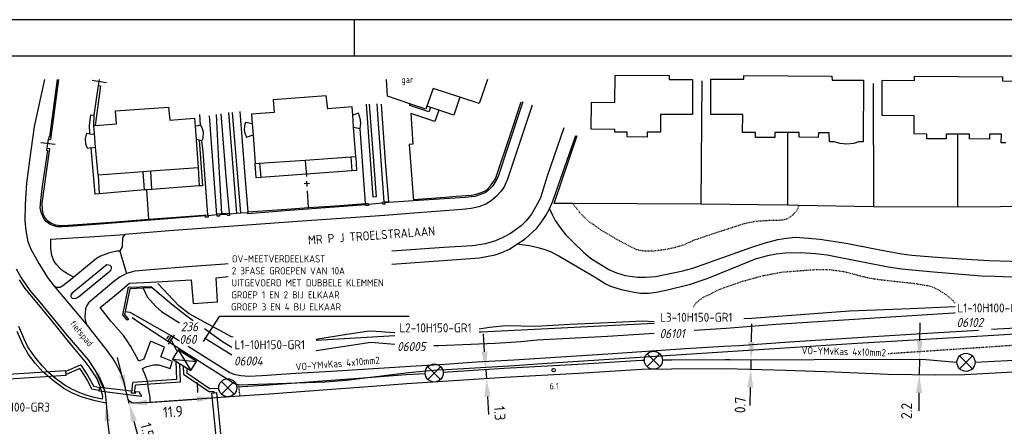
# Model space of a CAD drawing. Extents: x 130725 to 131355, y 479354 to 479502.
# Tile 8 of 19: x 131098 to 131235, y 479446 to 479502. Entities that reach past the tile are written whole.
import ezdxf
from ezdxf.enums import TextEntityAlignment as Align

# ---------------------------------------------------------------- set-up
doc = ezdxf.new("R2010")
doc.units = 0
doc.header["$LTSCALE"] = 5
doc.header["$MEASUREMENT"] = 0
doc.header["$PDMODE"] = 3
doc.linetypes.add('STIPPELFIJN', pattern=[0.003, 0.002, -0.001])
doc.layers.get('0').update_dxf_attribs({"linetype": 'CONTINUOUS'})
doc.layers.get('DEFPOINTS').update_dxf_attribs({"linetype": 'CONTINUOUS'})
for name, color, linetype in [('A00-F', 1, 'CONTINUOUS'), ('A01-F', 1, 'CONTINUOUS'), ('A03-F', 1, 'CONTINUOUS'), ('B04-D', 1, 'CONTINUOUS'), ('C00-F', 3, 'STIPPELFIJN'), ('C000G5-VERH-050', 11, 'CONTINUOUS'), ('C02-T', 3, 'HAAG'), ('C04-T', 3, 'RAHA'), ('C06-F', 3, 'CONTINUOUS'), ('E00-F', 7, 'CONTINUOUS'), ('E01-F', 7, 'CONTINUOUS'), ('E01-T', 7, 'CONTINUOUS'), ('K03-F', 4, 'CONTINUOUS'), ('KADER1', 3, 'CONTINUOUS'), ('L00-F', 4, 'CONTINUOUS'), ('M03-T', 7, 'RASTER'), ('M49-F', 7, 'CONTINUOUS'), ('P02-F', 7, 'CONTINUOUS'), ('P03-D', 7, 'CONTINUOUS'), ('Q00-T', 7, 'CONTINUOUS'), ('Q83-T', 7, 'CONTINUOUS'), ('SIV-OV-KAST', 2, 'CONTINUOUS'), ('SIV-OV-MAATVOERING', 6, 'CONTINUOUS'), ('SIV-OV-MANTELBUIS', 7, 'CONTINUOUS'), ('SIV-OV-NIEUW-ARM', 2, 'CONTINUOUS'), ('SIV-OV-NIEUW-KABEL', 3, 'CONTINUOUS'), ('SIV-OV-TEKST', 1, 'CONTINUOUS'), ('SIV-TEKST-025', 7, 'CONTINUOUS')]:
    doc.layers.add(name, color=color, linetype=linetype)
doc.styles.add('I020-0', font='ISO.shx', dxfattribs={"height": 1})
doc.styles.add('ISO', font='ISO.shx')
doc.styles.get("Standard").update_dxf_attribs({"font": 'txt.shx'})
doc.linetypes.add('HAAG', pattern='A,0.005,-0.002,[135,giskit.shx,S=0.0008,R=45,X=0,Y=0],-0.002,0.005', length=0.014)
doc.linetypes.add('RAHA', pattern='A,0.005,-0.00225,[135,giskit.shx,S=0.0008,R=0,X=0,Y=0],-0.00225,0.01,-0.002,[135,giskit.shx,S=0.0008,R=45,X=0,Y=0],-0.002,0.005', length=0.0285)
doc.linetypes.add('RASTER', pattern='A,0.005,-0.002,[135,giskit.shx,S=0.0008,R=0,X=0,Y=0],-0.002,0.005', length=0.014)
doc.dimstyles.get("Standard").update_dxf_attribs({"dimtxt": 0.18, "dimasz": 0.18, "dimexe": 0.18, "dimexo": 0.0625, "dimgap": 0.09, "dimtad": 0, "dimtih": 1, "dimtoh": 1, "dimdec": 4, "dimzin": 0, "dimtxsty": 'STANDARD', "dimcen": 0.09, "dimazin": 3, "dimtfac": 1, "dimtdec": 4, "dimtofl": 0, "dimtmove": 0, "dimatfit": 3, "dimtolj": 1, "dimtzin": 0})

# ---------------------------------------------------------------- blocks, each defined once
blk = doc.blocks.new('OV')
for p, q in [((-0.88, 0.88), (0.88, -0.88)), ((-0.88, -0.88), (0.88, 0.88))]:
    blk.add_line(p, q)
at = {"linetype": 'CONTINUOUS'}
blk.add_circle((0, 0), 1.25, dxfattribs=at)
at = {"layer": 'SIV-TEKST-025', "color": 2, "style": 'ISO'}
blk.add_attdef('MASTGEG.', (-2.7, 6.04), '', height=1.25, dxfattribs=at)
at = {"layer": 'SIV-TEKST-025', "color": 2, "style": 'ISO', "oblique": 13.5}
blk.add_attdef('MASTNR.', (-2.7, 3.8), '', height=1.25, dxfattribs=at)
blk = doc.blocks.new('PNH-A6')
at = {"layer": 'KADER1', "color": 7}
for p, q in [((1260, 297), (0, 297)), ((840, 297), (840, 287))]:
    blk.add_line(p, q, dxfattribs=at)
at = {"layer": 'KADER1', "color": 21}
blk.add_line((10, 287), (1250, 287), dxfattribs=at)
blk = doc.blocks.new('*D98')
at = {"layer": 'DEFPOINTS', "color": 0}
for p in [(131113.44, 479448.83), (131125.28, 479449.64), (131125.28, 479449.64)]:
    blk.add_point(p, dxfattribs=at)
at = {"layer": 'SIV-OV-MAATVOERING', "color": 0}
blk.add_line((131115.94, 479449), (131122.79, 479449.47), dxfattribs=at)
for points in [[(131115.91, 479449.42), (131115.96, 479448.58), (131113.44, 479448.83)], [(131122.76, 479449.88), (131122.82, 479449.05), (131125.28, 479449.64)]]:
    blk.add_solid(points, dxfattribs=at)
at = {"layer": 'SIV-OV-MAATVOERING', "color": 0, "insert": (131119.48, 479447.71), "char_height": 1.5, "attachment_point": 5, "rotation": 3.91, "style": 'ISO'}
blk.add_mtext('\\A1;11.9', dxfattribs=at)
blk = doc.blocks.new('*D91')
at = {"layer": 'DEFPOINTS', "color": 0}
for p in [(131113.04, 479450.37), (131113.04, 479450.37), (131113.44, 479448.83)]:
    blk.add_point(p, dxfattribs=at)
at = {"layer": 'SIV-OV-MAATVOERING', "color": 0}
for p, q in [((131112.41, 479452.79), (131111.78, 479455.21)), ((131113.44, 479448.83), (131113.04, 479450.37)), ((131114.07, 479446.41), (131114.7, 479443.99))]:
    blk.add_line(p, q, dxfattribs=at)
for points in [[(131112.82, 479452.89), (131112.01, 479452.68), (131113.04, 479450.37)], [(131114.47, 479446.51), (131113.67, 479446.3), (131113.44, 479448.83)]]:
    blk.add_solid(points, dxfattribs=at)
at = {"layer": 'SIV-OV-MAATVOERING', "color": 0, "insert": (131115.93, 479445.13), "char_height": 1.5, "attachment_point": 5, "rotation": 284.5653, "style": 'ISO'}
blk.add_mtext('\\A1;1.5', dxfattribs=at)
blk = doc.blocks.new('OVK')
at = {"linetype": 'CONTINUOUS'}
for p, q in [((-1.5, 0.75), (1.5, -0.75)), ((-1.5, -0.75), (1.5, 0.75)), ((1.5, 0.75), (-1.5, 0.75)), ((-1.5, 0.75), (-1.5, -0.75)), ((1.5, -0.75), (1.5, 0.75)), ((-1.5, -0.75), (1.5, -0.75))]:
    blk.add_line(p, q, dxfattribs=at)
at = {"layer": 'SIV-OV-TEKST', "color": 1, "style": 'ISO'}
for tag, p in [('KASTNUMMER', (-1.5, 3.25)), ('DIV.OMSCHR.', (-1.5, 1.75))]:
    blk.add_attdef(tag, p, '', height=1, dxfattribs=at)
blk = doc.blocks.new('AE')
at = {"linetype": 'CONTINUOUS'}
for p, q in [((0, 0), (-0.88, -1.52)), ((-1.62, -1.52), (-0.12, -1.52)), ((-1.38, -1.82), (-0.38, -1.82)), ((-1.12, -2.12), (-0.62, -2.12))]:
    blk.add_line(p, q, dxfattribs=at)
blk = doc.blocks.new('DRAAIHEK')
at = {"linetype": 'CONTINUOUS'}
blk.add_line((-1, 0), (1, 0), dxfattribs=at)
at = {"style": 'ISO'}
blk.add_attdef('DRAAIHEK', (0.6, 0), '', height=0.9, dxfattribs=at)
blk = doc.blocks.new('AO')
at = {"linetype": 'CONTINUOUS'}
for p, q in [((0.88, 0.88), (1.94, 1.94)), ((1.94, 1.94), (1.94, 2.69)), ((1.94, 1.94), (2.69, 1.94)), ((-0.88, -0.88), (0.88, 0.88)), ((0.88, -0.88), (-0.88, 0.88))]:
    blk.add_line(p, q, dxfattribs=at)
blk.add_circle((0, 0), 1.25, dxfattribs=at)
at = {"layer": 'SIV-TEKST-025', "color": 2, "style": 'ISO'}
for tag, p, height in [('MASTGEG.', (-1.52, 8.17), 1.25), ('VLAGGEN', (2.23, 2.29), 1)]:
    blk.add_attdef(tag, p, '', height=height, dxfattribs=at)
at = {"layer": 'SIV-TEKST-025', "color": 2, "style": 'ISO', "oblique": 13.5}
blk.add_attdef('MASTNR.', (-1.34, 6.27), '', height=1.25, dxfattribs=at)
blk = doc.blocks.new('*D120')
at = {"layer": 'DEFPOINTS', "color": 0}
for p in [(131199.26, 479454.91), (131199.23, 479453.58), (131199.57, 479453.57)]:
    blk.add_point(p, dxfattribs=at)
at = {"layer": 'SIV-OV-MAATVOERING', "color": 0}
for p, q in [((131199.68, 479457.4), (131199.74, 479459.9)), ((131199.61, 479454.9), (131199.57, 479453.57)), ((131199.51, 479451.07), (131199.44, 479448.57))]:
    blk.add_line(p, q, dxfattribs=at)
for points in [[(131199.26, 479457.41), (131200.09, 479457.39), (131199.61, 479454.9)], [(131199.09, 479451.08), (131199.92, 479451.06), (131199.57, 479453.57)]]:
    blk.add_solid(points, dxfattribs=at)
at = {"layer": 'SIV-OV-MAATVOERING', "color": 0, "insert": (131198.12, 479448.65), "char_height": 1.5, "attachment_point": 5, "rotation": 88.4704, "style": 'ISO'}
blk.add_mtext('\\A1;0.7', dxfattribs=at)
blk = doc.blocks.new('*D119')
at = {"layer": 'DEFPOINTS', "color": 0}
for p in [(131223.34, 479455.02), (131222.94, 479452.83), (131223.31, 479452.82)]:
    blk.add_point(p, dxfattribs=at)
at = {"layer": 'SIV-OV-MAATVOERING', "color": 0}
for p, q in [((131223.01, 479457.53), (131223.05, 479460.03)), ((131222.97, 479455.03), (131222.94, 479452.83)), ((131222.9, 479450.33), (131222.87, 479447.83))]:
    blk.add_line(p, q, dxfattribs=at)
for points in [[(131222.59, 479457.53), (131223.43, 479457.52), (131222.97, 479455.03)], [(131222.49, 479450.33), (131223.32, 479450.32), (131222.94, 479452.83)]]:
    blk.add_solid(points, dxfattribs=at)
at = {"layer": 'SIV-OV-MAATVOERING', "color": 0, "insert": (131221.17, 479447.82), "char_height": 1.5, "attachment_point": 5, "rotation": 89.155, "style": 'ISO'}
blk.add_mtext('\\A1;2.2', dxfattribs=at)
blk = doc.blocks.new('*D118')
at = {"layer": 'DEFPOINTS', "color": 0}
for p in [(131163.03, 479453.56), (131162.93, 479452.3), (131163.11, 479452.31)]:
    blk.add_point(p, dxfattribs=at)
at = {"layer": 'SIV-OV-MAATVOERING', "color": 0}
for p, q in [((131162.68, 479456.04), (131162.52, 479458.53)), ((131162.84, 479453.54), (131162.93, 479452.3)), ((131163.09, 479449.8), (131163.25, 479447.31))]:
    blk.add_line(p, q, dxfattribs=at)
for points in [[(131163.1, 479456.07), (131162.26, 479456.01), (131162.84, 479453.54)], [(131163.51, 479449.83), (131162.67, 479449.77), (131162.93, 479452.3)]]:
    blk.add_solid(points, dxfattribs=at)
at = {"layer": 'SIV-OV-MAATVOERING', "color": 0, "insert": (131164.79, 479447.51), "char_height": 1.5, "attachment_point": 5, "rotation": 273.7707, "style": 'ISO'}
blk.add_mtext('\\A1;1.3', dxfattribs=at)
blk = doc.blocks.new('RONDJE', base_point=(20, 20))
blk.add_circle((20, 20), 0.237)
blk = doc.blocks.new('83')
at = {"linetype": 'CONTINUOUS'}
blk.add_blockref('RONDJE', (0, 0), dxfattribs=at)
at = {"linetype": 'CONTINUOUS', "style": 'ISO'}
blk.add_attdef('83', (0.6, 0), '', height=0.9, dxfattribs=at)
blk = doc.blocks.new('RASTER2')
at = {"color": 0}
for p, q in [((-0.75, 0), (0.75, 0)), ((0, -0.75), (0, 0.75))]:
    blk.add_line(p, q, dxfattribs=at)

msp = doc.modelspace()

# ---------------------------------------------------------------- linework, layer by layer
at = {"layer": 'A00-F', "color": 8, "flags": 128}
for points in [[(131152.33201418, 479490.43104266), (131149.224, 479491.464), (131149.06638118, 479493.79950355)], [(131163.07293924, 479493.79950355), (131161.952, 479490.478), (131159.25504295, 479491.35413219)], [(131204.673, 479486.427), (131202.926, 479486.421), (131202.898, 479485.745), (131200.225, 479485.759), (131200.239, 479486.449), (131198.424, 479486.463), (131198.475, 479488.918), (131194.033, 479488.941), (131194.064, 479493.827), (131198.63, 479493.847), (131198.616, 479494.354), (131210.84, 479494.267), (131210.868, 479493.718), (131215.195, 479493.713), (131215.141, 479485.151), (131214.494, 479485.137), (131213.86, 479484.912), (131212.918, 479484.813), (131211.975, 479484.926), (131211.131, 479485.151), (131210.484, 479485.165), (131210.456, 479486.405), (131208.95, 479486.405), (131208.942, 479485.757), (131206.311, 479485.771), (131206.283, 479486.433), (131204.673, 479486.427)], [(131228.297, 479486.23), (131226.658, 479486.233), (131226.654, 479485.556), (131223.972, 479485.572), (131223.976, 479486.226), (131222.218, 479486.237), (131222.234, 479488.769), (131217.78, 479488.797), (131217.811, 479493.683), (131222.258, 479493.655), (131222.262, 479494.237), (131234.496, 479494.165), (131234.493, 479493.592), (131238.942, 479493.569)], [(131159.25504295, 479491.35413219), (131155.578, 479492.549), (131154.70184127, 479490.10705697)], [(131144.41098737, 479488.84599909), (131144.329, 479489.981), (131140.976, 479489.739), (131140.733, 479491.523), (131133.37, 479490.96), (131133.51, 479489.2), (131130.392, 479489.006), (131130.48913992, 479487.6590101)], [(131108.70499138, 479487.39410471), (131111.64, 479487.636), (131111.508, 479489.452), (131118.87, 479489.944), (131119.056, 479488.156), (131122.475, 479488.427), (131122.55700019, 479487.32200001)], [(131154.70184127, 479490.10705697), (131154.553, 479489.693), (131152.33201418, 479490.43104266)], [(131144.53286785, 479487.15999046), (131144.41098737, 479488.84599909)], [(131108.6131326, 479486.28101139), (131108.519, 479487.37866667), (131108.70499138, 479487.39410471)], [(131122.55700019, 479487.32200001), (131122.69590214, 479485.45199274)], [(131130.48913992, 479487.6590101), (131130.599074, 479486.13600534)], [(131144.12701142, 479483.0768418), (131144.824, 479483.127), (131144.53286785, 479487.15999046)], [(131108.77390541, 479484.41299188), (131108.6131326, 479486.28101139)], [(131130.599074, 479486.13600534), (131130.889, 479482.121)], [(131234.947, 479484.988), (131234.3, 479485.024), (131234.339, 479486.21), (131232.66, 479486.219), (131232.656, 479485.536), (131229.91, 479485.552), (131229.914, 479486.213), (131228.297, 479486.23)], [(131115.35801055, 479480.99385298), (131109.106, 479480.545), (131108.77390541, 479484.41299188)], [(131122.69590214, 479485.45199274), (131122.986, 479481.541), (131116.42200054, 479481.06999243)], [(131137.818, 479482.621), (131144.12701142, 479483.0768418)], [(131130.889, 479482.121), (131131.50601642, 479482.16577252)], [(131131.50601642, 479482.16577252), (131137.818, 479482.621)], [(131116.42200054, 479481.06999243), (131115.35801055, 479480.99385298)]]:
    msp.add_lwpolyline(points, dxfattribs=at)
msp.add_lwpolyline([(131180.763, 479494.371), (131188.263, 479494.348), (131188.261, 479493.809), (131191.522, 479493.797), (131191.504, 479488.926), (131187.076, 479488.942), (131187.067, 479486.465), (131185.211, 479486.472), (131185.208, 479485.806), (131182.449, 479485.818), (131182.452, 479486.465), (131180.72, 479486.473), (131180.722, 479486.87), (131177.468, 479486.886), (131177.486, 479490.637), (131180.745, 479490.621)], close=True, dxfattribs=at)
at = {"layer": 'A01-F', "color": 8, "flags": 128}
for points in [[(131103.45315384, 479493.79950355), (131102.375, 479485.858), (131102.277, 479485.847), (131102.225, 479485.505)], [(131102.225, 479485.505), (131102.552, 479485.491), (131103.68804933, 479493.79950355)], [(131108.577, 479488.843), (131109.179, 479492.958)], [(131109.179, 479492.958), (131109.422, 479492.919), (131108.70499138, 479487.39410471)], [(131108.519, 479487.37866667), (131108.577, 479488.843)], [(131125.52100162, 479475.00398082), (131124.353, 479474.905), (131124.358, 479474.714), (131123.991, 479474.696), (131123.991, 479474.862), (131117, 479474.337), (131108.767, 479473.674), (131105.058, 479473.394), (131104.09, 479473.359), (131103.426, 479473.368), (131102.997, 479473.49), (131102.482, 479473.7), (131101.896, 479474.103), (131101.532, 479474.59), (131101.244, 479475.255), (131101.084, 479475.927), (131101.155, 479477.002), (131101.426, 479478.98), (131102.16, 479483.886), (131102.015, 479483.912), (131102.07, 479484.257), (131102.366, 479484.201), (131101.582, 479478.64), (131101.332, 479476.629), (131101.342, 479475.722), (131101.471, 479475.195), (131101.73, 479474.652), (131102.109, 479474.235), (131102.562, 479473.911), (131103.163, 479473.652), (131104.004, 479473.523), (131104.97, 479473.579), (131111.566, 479474.061), (131116.081, 479474.441)], [(131146.58, 479476.47), (131146.576, 479476.322), (131146.233, 479476.295), (131146.224, 479476.392), (131135.644, 479475.63), (131129.883, 479475.177), (131129.883, 479475.317), (131128.8799912, 479475.24211802)], [(131129.883, 479475.317), (131129.885, 479475.453), (131135.265, 479475.812), (131138.285, 479476.03)], [(131138.285, 479476.03), (131142.013, 479476.275), (131146.18599106, 479476.57812298)], [(131146.18599106, 479476.57812298), (131146.541, 479476.604), (131146.58, 479476.47)], [(131148.539, 479476.636), (131146.58, 479476.47)], [(131148.539, 479476.636), (131148.532, 479476.796), (131148.7499884, 479476.81413867)], [(131149.3798816, 479476.71983468), (131148.845, 479476.689), (131148.845, 479476.514), (131148.565, 479476.505), (131148.539, 479476.636)], [(131148.7499884, 479476.81413867), (131148.84001063, 479476.82187289)], [(131148.84001063, 479476.82187289), (131149.357, 479476.865), (131149.3798816, 479476.71983468)], [(131148.84001063, 479476.82187289), (131148.845, 479476.689)], [(131116.081, 479474.441), (131119.97, 479474.708), (131124.337, 479475.041), (131124.353, 479474.905)], [(131128.27499581, 479475.19705618), (131127.334, 479475.127), (131127.317, 479474.949), (131127.029, 479474.94), (131127.011, 479475.08), (131125.936, 479475.005), (131125.936, 479474.844), (131125.638, 479474.844), (131125.616, 479475.012), (131125.52100162, 479475.00398082)], [(131125.616, 479475.012), (131125.597, 479475.15), (131126.28599013, 479475.19714401)], [(131126.28599013, 479475.19714401), (131127.318, 479475.268), (131127.334, 479475.127)], [(131128.8799912, 479475.24211802), (131128.27499581, 479475.19705618)]]:
    msp.add_lwpolyline(points, dxfattribs=at)
at = {"layer": 'A03-F', "color": 8, "flags": 128}
msp.add_lwpolyline([(131119.41611648, 479454.66041906), (131119.39958686, 479454.62082947)], dxfattribs=at)
at = {"layer": 'C00-F', "color": 8, "flags": 128}
for points in [[(131206.21899602, 479476.33379011), (131205.982, 479475.648), (131205.415, 479475.001), (131204.729, 479474.486), (131204.029, 479474.275), (131201.998, 479474.209), (131200.151, 479474.09), (131198.753, 479473.8), (131195.526, 479472.772), (131191.761, 479471.509), (131190.236, 479470.823), (131189.154, 479470.493), (131187.716, 479470.19), (131186.305, 479470.005), (131184.88, 479469.965), (131183.772, 479470.163), (131181.299, 479471.443), (131178.911, 479472.856), (131177.16, 479474.091), (131176.052, 479475.134), (131174.91699815, 479476.59067103)], [(131191.62162444, 479462.23637165), (131191.865, 479462.689), (131192.918, 479463.535), (131195.537, 479464.811), (131198.427, 479465.804), (131201.184, 479466.567), (131203.851, 479467.077), (131208.064, 479467.41), (131210.453, 479467.452), (131212.67, 479467.12), (131215.355, 479466.4), (131216.804, 479466.124), (131219.423, 479465.819), (131222.024, 479465.542), (131223.77, 479465.265), (131224.587, 479465.112), (131225.692, 479464.559), (131226.87, 479463.796), (131227.729, 479462.991), (131227.91731645, 479462.7489713)], [(131272.8229572, 479459.28948663), (131267.933, 479458.969), (131251.742, 479457.957), (131218.572, 479455.735)], [(131128.56699752, 479451.44207816), (131128.72800448, 479449.88093086)]]:
    msp.add_lwpolyline(points, dxfattribs=at)
at = {"layer": 'C000G5-VERH-050', "flags": 128}
for points in [[(131103.0569933, 479465.14599477), (131102.133, 479466.331), (131100.799, 479468.49), (131099.842, 479470.195), (131099.41, 479471.299), (131099.159, 479472.863), (131098.996, 479474.186), (131099.028, 479476.521), (131099.25, 479479.428), (131099.68, 479482.926), (131100.308, 479487.267), (131101.73959968, 479493.79950355)], [(131097.764, 479467.551), (131098.436, 479466.303), (131099.649, 479464.516), (131101.042, 479462.909), (131104.762, 479458.348), (131107.714, 479454.893), (131108.6, 479453.571), (131109.437, 479452.142), (131109.814, 479451.288), (131110.093, 479450.27), (131110.208, 479448.879), (131108.699, 479449.224), (131106.894, 479449.749), (131105.567, 479450.274), (131104.369, 479450.93), (131102.729, 479452.113), (131101.467, 479453.258), (131100.369, 479454.453), (131099.451, 479455.649), (131098.762, 479456.864), (131097.912, 479458.832)], [(131107.52507074, 479459.84705976), (131103.0569933, 479465.14599477)], [(131116.32498936, 479449.00922442), (131114.058, 479448.902), (131113.787, 479448.95), (131113.483, 479449.158), (131113.275, 479449.43), (131112.988, 479450.582), (131112.717, 479451.807), (131112.333, 479452.879), (131111.758, 479454.063), (131111.22, 479455.066), (131110.389, 479456.202), (131107.52507074, 479459.84705976)], [(131243.486, 479453.628), (131229.257, 479452.811), (131225.182, 479452.795), (131218.605, 479452.892), (131211.197, 479453.196), (131204.446, 479453.437), (131196.02, 479453.662), (131188.585, 479453.629), (131184.472, 479453.582), (131175.683, 479453.007), (131165.484, 479452.465), (131151.904, 479451.57), (131145.937, 479451.108), (131140.861, 479450.757), (131132.863, 479450.149), (131128.72800448, 479449.88093086)], [(131128.72800448, 479449.88093086), (131116.32498936, 479449.00922442)]]:
    msp.add_lwpolyline(points, dxfattribs=at)
at = {"layer": 'C02-T', "color": 8, "flags": 128}
for points in [[(131192.813, 479493.616), (131192.651, 479476.491)], [(131216.549, 479493.253), (131216.598, 479476.137)], [(131152.83, 479477.16966667), (131157.232, 479477.486), (131158.727, 479477.61), (131160.874, 479477.762), (131161.498, 479477.892), (131162.352, 479478.154), (131162.945, 479478.45), (131163.467, 479478.997), (131164.179, 479479.994), (131166.376, 479486.473), (131167.754, 479490.673)], [(131126.28599013, 479475.19714401), (131125.847, 479482.448), (131125.503, 479488.954)], [(131174.91699815, 479476.59067103), (131172.335, 479476.605), (131175.529, 479486.013)], [(131204.673, 479486.427), (131204.676, 479476.363)], [(131228.277, 479476.085), (131228.297, 479486.23)], [(131115.814, 479478.498), (131116.081, 479474.441)], [(131192.651, 479476.491), (131174.91699815, 479476.59067103)], [(131204.676, 479476.363), (131192.651, 479476.491)], [(131206.21899602, 479476.33379011), (131204.676, 479476.363)], [(131216.598, 479476.137), (131206.21899602, 479476.33379011)], [(131228.277, 479476.085), (131216.598, 479476.137)], [(131240.123, 479476.16), (131228.277, 479476.085)]]:
    msp.add_lwpolyline(points, dxfattribs=at)
at = {"layer": 'C04-T', "color": 8, "flags": 128}
for points in [[(131127.81998576, 479458.05228478), (131127.6, 479458.1), (131121.74, 479461.27), (131120.32, 479462.42), (131117.37, 479465.49)], [(131186.19839153, 479459.94672658), (131162.19, 479458.76), (131161.92475022, 479458.74909253)], [(131150.25674844, 479458.24773006), (131139.3256736, 479457.60715668)]]:
    msp.add_lwpolyline(points, dxfattribs=at)
at = {"layer": 'C06-F', "color": 8, "flags": 128}
for points in [[(131116.439, 479465.098), (131119.265, 479462.672), (131121.474, 479460.983), (131122.29752963, 479460.38482356)], [(131198.60332025, 479460.65475781), (131199.666, 479460.71), (131213.251, 479461.72), (131221.686, 479462.013), (131227.91731645, 479462.30721305)], [(131128.56699752, 479451.44207816), (131128.499, 479451.44), (131128.037, 479451.584), (131120.862, 479456.097), (131114.91, 479459.989), (131113.844, 479460.712)], [(131161.92475022, 479459.22283303), (131163.383, 479459.43), (131165.617, 479459.688), (131169.798, 479459.558), (131174.523, 479459.835), (131180.865, 479460.111), (131184.592, 479460.321), (131186.19839153, 479460.23769936)], [(131123.85021965, 479459.25701644), (131126.338, 479457.45), (131127.6576733, 479456.64899791)], [(131139.3256736, 479457.75631383), (131142.991, 479458.374), (131146.353, 479458.893), (131147.069, 479458.91), (131150.151, 479458.715), (131150.25674844, 479458.70622751)]]:
    msp.add_lwpolyline(points, dxfattribs=at)
at = {"layer": 'E00-F', "color": 8, "flags": 128}
msp.add_lwpolyline([(131128.56699752, 479451.44207816), (131136.666, 479451.699), (131140.569, 479451.86), (131143.478, 479452.102), (131152.131, 479453.136), (131156.114, 479453.507), (131157.40929325, 479453.54715122), (131166.851, 479454.105), (131170.655, 479454.38), (131194.22, 479455.931), (131214.344, 479457.207), (131230.936, 479458.207), (131234.731, 479458.401), (131256.838, 479459.868), (131262.349, 479460.272), (131268.222, 479460.579), (131272.8229572, 479460.85784589)], dxfattribs=at)
at = {"layer": 'E01-F', "color": 8, "flags": 128}
for points in [[(131159.25504295, 479491.35413219), (131158.401, 479488.858), (131156.34597594, 479489.55192876)], [(131169.287, 479490.222), (131165.861, 479479.97), (131165.403, 479478.904), (131164.961, 479478.308), (131164.355, 479477.598), (131163.619, 479476.953), (131162.88, 479476.5), (131161.904, 479476.14), (131160.831, 479475.905), (131159.577, 479475.761), (131152.289, 479475.208), (131148.863, 479474.931), (131137.39, 479474.151), (131118.96, 479472.817), (131112.804, 479472.314)], [(131146.259, 479490.38), (131147.214, 479477.511), (131147.701, 479477.55), (131146.75, 479490.359)], [(131148.7499884, 479476.81413867), (131148.167, 479485.086), (131147.874, 479488.937), (131147.776, 479490.426)], [(131148.348, 479490.394), (131148.897, 479482.367), (131149.357, 479476.865)], [(131155.182, 479489.91), (131154.958, 479489.318), (131152.33, 479490.199), (131152.33201418, 479490.43104266)], [(131167.982, 479490.68), (131165.844, 479484.246), (131164.631, 479480.493), (131164.28, 479479.788), (131163.786, 479479.019), (131163.245, 479478.43), (131162.759, 479478.074), (131161.34, 479477.587), (131159.986, 479477.408), (131152.83678986, 479476.94225614)], [(131156.34597594, 479489.55192876), (131154.70184127, 479490.10705697)], [(131109.2679841, 479477.95418963), (131108.69, 479477.906), (131108.15, 479484.318), (131107.63, 479484.221), (131107.391, 479484.849), (131107.357, 479485.59), (131107.551, 479486.355), (131107.95, 479486.252), (131107.915, 479487.473), (131108.086, 479488.9), (131108.577, 479488.843)], [(131123.32, 479487.503), (131123.236, 479488.938)], [(131124.5, 479488.767), (131125.52100162, 479475.00398082)], [(131127.318, 479475.268), (131126.911, 479479.758), (131126.159, 479489.049)], [(131127.171, 479489.204), (131128.27499581, 479475.19705618)], [(131128.8799912, 479475.24211802), (131127.751, 479489.235)], [(131128.764, 479489.362), (131129.39, 479481.028), (131129.885, 479475.453)], [(131146.18599106, 479476.57812298), (131145.433, 479487.018), (131145.529, 479487.668), (131145.492, 479488.2), (131145.219, 479489.108), (131144.41098737, 479488.84599909)], [(131124.337, 479475.041), (131123.69, 479483.758), (131123.51, 479485.308), (131123.677, 479485.667), (131123.713, 479486.48), (131123.559, 479487.109), (131123.32, 479487.503), (131122.974, 479487.348), (131122.55700019, 479487.32200001)], [(131130.48913992, 479487.6590101), (131129.529, 479487.822), (131129.413, 479487.412), (131129.374, 479486.819), (131129.457, 479486.332), (131129.695, 479485.806), (131130.599074, 479486.13600534)], [(131144.53286785, 479487.15999046), (131145.433, 479487.018)], [(131173.673, 479487.077), (131171.378, 479480.401), (131170.413, 479477.371), (131169.761, 479476.066), (131169.197, 479475.113), (131168.458, 479474.178), (131167.758, 479473.478), (131166.261, 479472.427), (131165.211, 479471.862), (131164.18, 479471.395), (131162.8, 479471.006), (131161.03, 479470.733), (131157.023, 479470.504), (131149.83375274, 479469.97616567)], [(131107.95, 479486.252), (131108.303, 479486.229), (131108.6131326, 479486.28101139)], [(131171.669, 479475.864), (131172.158, 479476.901), (131173.189, 479479.957), (131175.325, 479486.026)], [(131108.15, 479484.318), (131108.77390541, 479484.41299188)], [(131123.51, 479485.308), (131123.129, 479485.399), (131122.69590214, 479485.45199274)], [(131123.129, 479485.399), (131123.566, 479479.063), (131123.11200187, 479479.02997437)], [(131144.12701142, 479483.0768418), (131144.26497554, 479481.13132791)], [(131144.816, 479483.04), (131144.951, 479481.183), (131144.26497554, 479481.13132791)], [(131122.986, 479481.541), (131123.11200187, 479479.02997437)], [(131131.67099078, 479480.19212358), (131131.01, 479480.143), (131130.889, 479482.121)], [(131131.50601642, 479482.16577252), (131131.67099078, 479480.19212358)], [(131109.106, 479480.545), (131109.2679841, 479477.95418963)], [(131115.54600325, 479478.47895542), (131115.35801055, 479480.99385298)], [(131116.57899483, 479478.55407105), (131116.42200054, 479481.06999243)], [(131144.26497554, 479481.13132791), (131131.67099078, 479480.19212358)], [(131123.11200187, 479479.02997437), (131116.57899483, 479478.55407105)], [(131115.54600325, 479478.47895542), (131109.2679841, 479477.95418963)], [(131115.814, 479478.498), (131115.54600325, 479478.47895542)], [(131116.57899483, 479478.55407105), (131115.814, 479478.498)], [(131152.83678986, 479476.94225614), (131149.3798816, 479476.71983468)], [(131237.958, 479466.291), (131233.445, 479466.456), (131231.565, 479466.508), (131224.93, 479467.054), (131220.478, 479467.489), (131218.378, 479467.797), (131211.308, 479469.213), (131210.183, 479469.413), (131208.623, 479469.613), (131206.47, 479469.758), (131204.352, 479469.709), (131203.084, 479469.547), (131201.898, 479469.33), (131200.192, 479468.858), (131197.12, 479467.633), (131193.505, 479466.148), (131191.026, 479465.313), (131188.05, 479464.55), (131186.526, 479464.26), (131185.441, 479464.098), (131184.353, 479464.098), (131183.427, 479464.261), (131181.673, 479464.623), (131180.205, 479465.095), (131179.406, 479465.459), (131178.027, 479466.312), (131175.58, 479467.781), (131172.987, 479469.304), (131171.851, 479469.887), (131170.925, 479470.232), (131170.091, 479470.45), (131168.911, 479470.704), (131167.169, 479470.94), (131168.329, 479471.715), (131169.922, 479473.172), (131170.607, 479474.081), (131171.155, 479474.938), (131171.669, 479475.864), (131172.097, 479474.973), (131172.491, 479474.235), (131173.393, 479472.92), (131173.89, 479472.286), (131175.123, 479471.086), (131176.373, 479469.82), (131177.345, 479468.999), (131179.915, 479467.439), (131180.991, 479466.96), (131182.19, 479466.617), (131183.866, 479466.394), (131185.01, 479466.377), (131186.376, 479466.464), (131190.145, 479467.235), (131191.562, 479467.645), (131199.708, 479470.52), (131201.438, 479471.103), (131203.34, 479471.6), (131204.517, 479471.804), (131205.785, 479471.907), (131207.562, 479471.804), (131209.155, 479471.649), (131212.783, 479471.084), (131217.243, 479470.194), (131220.542, 479469.62), (131221.887, 479469.44), (131224.78, 479469.201), (131228.844, 479468.909), (131232.598, 479468.669), (131237.227, 479468.542)], [(131105.75315773, 479466.37981205), (131105.092, 479466.717), (131104.268, 479467.217), (131103.791, 479467.601), (131103.383, 479468.066), (131103.024, 479468.529), (131102.7, 479469.388), (131102.538, 479470.396), (131102.552, 479471.644), (131108.622, 479471.997), (131112.804, 479472.314)], [(131112.804, 479472.314), (131112.486, 479471.882), (131112.455, 479470.566), (131112.126, 479470.031), (131112.13589155, 479469.99796772)], [(131149.83375274, 479468.19403455), (131156.283, 479468.65), (131161.963, 479469.071), (131164.131, 479469.455), (131165.064, 479469.785), (131166.125, 479470.279), (131167.171, 479470.94)], [(131112.13589155, 479469.99796772), (131111.699, 479469.986), (131110.56, 479469.69), (131109.453, 479469.288), (131108.906, 479468.952), (131106.316, 479466.852), (131105.75315773, 479466.37981205)], [(131112.13589155, 479469.99796772), (131113.06901677, 479466.8629413)], [(131105.499, 479464.154), (131105.355, 479463.915), (131105.355, 479463.666), (131105.537, 479463.446), (131105.968, 479463.398), (131106.379, 479463.656), (131110.73, 479467.191), (131110.936, 479467.412), (131110.975, 479467.586), (131110.967, 479467.808), (131110.762, 479468.013), (131110.572, 479468.053), (131110.319, 479468.077), (131110.13, 479467.958), (131105.499, 479464.154)], [(131127.15063042, 479468.23098151), (131126.697, 479468.195), (131121.494, 479467.827), (131116.931, 479467.439), (131114.207, 479467.188), (131113.06901677, 479466.8629413)], [(131113.06901677, 479466.8629413), (131112.982, 479466.838), (131112.158, 479466.402), (131111.274, 479465.76), (131107.798, 479462.816), (131107.487, 479462.368), (131107.351, 479461.988), (131107.302, 479461.405), (131107.282, 479460.824), (131107.369, 479460.269), (131107.52507074, 479459.84705976)], [(131125.47191006, 479466.29672445), (131127.15063042, 479466.49039203)], [(131098.16, 479466.025), (131098.978, 479464.781), (131101.715, 479461.484), (131105.436, 479456.891), (131107.252, 479454.7), (131107.988, 479453.736), (131108.923, 479452.275), (131109.415, 479451.142), (131109.727, 479449.845), (131109.694, 479449.451), (131108.546, 479449.68), (131107.578, 479449.943), (131106.561, 479450.321), (131105.462, 479450.846), (131104.527, 479451.355), (131103.202, 479452.339), (131102.3, 479453.127), (131101.399, 479454.028), (131100.519, 479455.077), (131100.043, 479455.684), (131099.387, 479456.7), (131098.797, 479457.931), (131098.108, 479459.552)], [(131105.75315773, 479466.37981205), (131105.24, 479465.949), (131104.233, 479465.16), (131103.853, 479464.934), (131103.381, 479464.934), (131103.0569933, 479465.14599477)], [(131119.41611648, 479454.66041906), (131117.789, 479455.337), (131118.338, 479456.656), (131116.398, 479457.516), (131115.429, 479454.989), (131114.752, 479454.733), (131114.148, 479455.85), (131113.636, 479456.747), (131113.032, 479457.681), (131112.611, 479458.267), (131110.876, 479460.29), (131109.417, 479462.155), (131111.905, 479464.206), (131113.473, 479465.54), (131116.4, 479465.668), (131122.01428092, 479466.01365901)], [(131116.32498936, 479449.00922442), (131116.325, 479449.697), (131116.106, 479450.924), (131115.941, 479451.968), (131115.703, 479452.7), (131115.264, 479453.689), (131115.868, 479453.982), (131116.801, 479454.202), (131117.514, 479454.22), (131119.106, 479453.707), (131119.39958686, 479454.62082947)]]:
    msp.add_lwpolyline(points, dxfattribs=at)
at = {"layer": 'E01-T', "color": 8, "flags": 128}
msp.add_lwpolyline([(131122.01428092, 479466.01365901), (131122.28, 479462.74), (131125.66, 479462.97), (131125.47191006, 479466.29672445)], dxfattribs=at)
at = {"layer": 'K03-F', "color": 8, "linetype": 'CONTINUOUS', "flags": 128}
for points in [[(131112.85982827, 479461.59745261), (131112.77728904, 479461.18861122), (131113.31638073, 479460.52284268), (131113.16094731, 479460.39698382), (131112.56261503, 479461.13591343), (131113.33692722, 479464.97131253), (131116.439, 479465.098)], [(131116.439, 479465.098), (131116.44716112, 479464.89816658), (131115.3744837, 479464.85435884)], [(131115.3744837, 479464.85435884), (131113.50191179, 479464.77788372), (131112.85982827, 479461.59745261)]]:
    msp.add_lwpolyline(points, dxfattribs=at)
at = {"layer": 'L00-F', "color": 8, "linetype": 'CONTINUOUS', "flags": 128}
for points in [[(131115.3744837, 479464.85435884), (131115.892, 479463.629), (131117.101, 479462.306), (131117.902, 479461.6), (131120.41123021, 479460.06221194)], [(131112.85982827, 479461.59745261), (131113.52, 479461.538), (131119.286, 479458.252), (131120.41123021, 479457.55049888)], [(131191.7253399, 479459.02375867), (131196.183, 479459.319), (131203.103, 479459.836), (131217.539, 479460.77), (131227.743, 479461.449), (131227.91731645, 479461.46021839)], [(131232.96839816, 479459.14367626), (131238.904, 479459.478), (131245.886, 479459.946), (131248.135, 479460.059), (131250.933, 479460.269), (131260.197, 479460.815), (131272.8229572, 479461.60205174)], [(131121.57554286, 479456.82463264), (131123.503, 479455.623), (131127.386, 479453.146), (131127.926, 479452.912), (131128.893, 479452.734), (131129.99, 479452.662), (131131.79, 479452.742), (131136.523, 479453.048), (131141.483, 479453.322), (131152.435, 479454.031), (131157.187, 479454.32), (131161.562, 479454.625), (131166.747, 479454.916), (131179.76, 479455.723), (131190.515, 479456.466), (131195.852, 479456.805), (131197.939, 479456.9), (131204.941, 479457.401), (131215.796, 479458.077), (131224.796, 479458.658), (131231.14245998, 479459.03681775)], [(131155.66087638, 479456.89440966), (131156.297, 479456.898), (131164.144, 479457.204), (131167.7, 479457.463), (131169.952, 479457.672), (131179.717, 479458.172), (131185.49, 479458.544), (131186.19839153, 479458.61059588)], [(131123.85021965, 479457.9546186), (131127.6576733, 479455.62121104)], [(131139.3256736, 479456.18830371), (131146.908, 479457.365), (131148.005, 479457.252), (131150.25674844, 479457.09378055)]]:
    msp.add_lwpolyline(points, dxfattribs=at)
at = {"layer": 'M03-T', "color": 8, "flags": 128}
msp.add_lwpolyline([(131156.34597594, 479489.55192876), (131155.795, 479487.97), (131152.4435, 479489.071), (131152.71946362, 479484.81322424), (131152.253, 479484.761), (131152.83678986, 479476.94225614)], dxfattribs=at)
at = {"layer": 'M03-T', "color": 8, "linetype": 'CONTINUOUS', "flags": 128}
for points in [[(131137.818, 479482.621), (131137.98082299, 479480.32299925)], [(131138.285, 479476.03), (131138.12217701, 479478.32800075)]]:
    msp.add_lwpolyline(points, dxfattribs=at)
at = {"layer": 'M49-F', "color": 8, "flags": 128}
for points in [[(131109.179, 479492.958), (131109.32474811, 479493.79950355)], [(131102.07, 479484.257), (131102.225, 479485.505)]]:
    msp.add_lwpolyline(points, dxfattribs=at)
at = {"layer": 'SIV-OV-MAATVOERING', "flags": 128}
msp.add_lwpolyline([(131107.714, 479454.893), (131108.6, 479453.571), (131108.9142515, 479453.03448221), (131109.95961319, 479450.75669451), (131110.093, 479450.27), (131110.208, 479448.879), (131110.41222838, 479446.38735581), (131110.75247022, 479443.70446603)], dxfattribs=at)
at = {"layer": 'SIV-OV-MAATVOERING'}
for points in [[(131108.51792988, 479452.80551681), (131109.2705078, 479453.16338679), (131109.96782875, 479450.72671803)], [(131110.83158014, 479446.42242537), (131110.0011462, 479446.35297098), (131110.208, 479448.879)]]:
    msp.add_solid(points, dxfattribs=at)
at = {"layer": 'SIV-OV-MANTELBUIS'}
msp.add_line((131230.69230909, 479454.59447938), (131230.69306871, 479454.59448833), dxfattribs=at)
at = {"layer": 'SIV-OV-MANTELBUIS', "flags": 128}
for points in [[(131104.65277794, 479453.36556953), (131091.61563401, 479452.55782876), (131091.652737, 479451.95897705), (131104.68988092, 479452.76671783)], [(131125.52263174, 479450.36876301), (131127.15830282, 479433.75062345), (131126.52167832, 479433.66035435), (131124.89950276, 479450.26872732)]]:
    msp.add_lwpolyline(points, close=True, dxfattribs=at)
msp.add_lwpolyline([(131115.12322786, 479449.82840282), (131109.27907551, 479450.53975987), (131109.35157312, 479451.13536384), (131113.7079745, 479450.60509758), (131113.67584284, 479450.34112002), (131114.27745787, 479450.26789073), (131114.30958952, 479450.5318683), (131114.85387499, 479450.46561724)], dxfattribs=at)
at = {"layer": 'SIV-OV-MANTELBUIS'}
for centre, start, end in [((131115.09277068, 479450.35661995), 155.4749339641, 239.7626501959), ((131114.86671883, 479449.88455646), 347.6518987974, 69.0616494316)]:
    msp.add_arc(centre, 0.26256204, start, end, dxfattribs=at)
at = {"layer": 'SIV-OV-NIEUW-KABEL'}
for p, q in [((131230.69306871, 479454.59448833), (131268.32867595, 479456.46676392)), ((131119.88888331, 479454.71549489), (131119.95759572, 479452.17512082)), ((131120.39775862, 479454.39412553), (131120.4676787, 479451.80910271)), ((131223.3386886, 479455.02219201), (131228.11990779, 479454.56416396)), ((131120.90663394, 479454.07275618), (131120.93728331, 479452.93961471)), ((131120.93728331, 479452.93961471), (131124.55516892, 479450.44775209)), ((131121.41550925, 479453.75138682), (131121.43357472, 479453.08348637)), ((131121.43357472, 479453.08348637), (131124.63277027, 479450.88000161)), ((131113.77783341, 479450.32622688), (131113.93478728, 479451.7628259)), ((131119.95759572, 479452.17512082), (131113.93478728, 479451.7628259)), ((131120.4676787, 479451.80910271), (131114.2960657, 479451.38662129)), ((131122.9505742, 479450.37296656), (131122.87954934, 479451.75899014)), ((131114.1754673, 479450.28278387), (131114.2960657, 479451.38662129)), ((131125.19734733, 479450.44779366), (131124.55516892, 479450.44775209)), ((131125.84635204, 479450.92664317), (131124.63277027, 479450.88000161)), ((131125.21106725, 479450.31874516), (131125.19734733, 479450.44779366))]:
    msp.add_line(p, q, dxfattribs=at)
at = {"layer": 'SIV-OV-NIEUW-KABEL', "flags": 128}
for points in [[(131109.35478529, 479451.03363029), (131108.54238591, 479451.19713477), (131108.52093081, 479451.24573598), (131107.94131112, 479452.32125943), (131107.59167665, 479452.91818613), (131107.21253842, 479453.48578182), (131106.79077788, 479454.11509043), (131106.70565484, 479454.217342), (131104.65807732, 479453.28003618)], [(131184.79884476, 479454.83581652), (131184.42402168, 479454.83153335), (131175.60902804, 479454.25483278), (131165.40972783, 479453.71281683), (131156.94507712, 479453.1533864)], [(131196.70127955, 479454.89425333), (131196.03391283, 479454.91207406), (131188.57508435, 479454.8789683), (131187.42730712, 479454.86585244)], [(131196.70127955, 479454.89425333), (131208.38181115, 479454.97494185), (131223.3386886, 479455.02219201)], [(131109.27586335, 479450.64149342), (131108.26019325, 479450.8459084), (131108.16135056, 479451.069812), (131107.59256434, 479452.1252332), (131107.25249538, 479452.70582883), (131106.88008954, 479453.26334568), (131106.57548938, 479453.71783936), (131104.68458154, 479452.85225118)], [(131154.4505284, 479452.98935638), (131151.81464839, 479452.816823), (131145.84563658, 479452.35466724), (131140.77050862, 479452.00372754), (131132.77518862, 479451.39593127), (131128.33942539, 479451.10836355)]]:
    msp.add_lwpolyline(points, dxfattribs=at)
at = {"layer": 'SIV-TEKST-025'}
for p in [(131123.74205077, 479457.43781324), (131152.21613358, 479460.89971051)]:
    msp.add_line(p, (131125.92513228, 479460.89971051), dxfattribs=at)

# ---------------------------------------------------------------- block references
at = {"layer": 'M03-T', "color": 8, "xscale": 0.5, "yscale": 0.5, "zscale": 0.5, "rotation": 94.05287316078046}
msp.add_blockref('RASTER2', (131138.0515, 479479.3255), dxfattribs=at)
at = {"layer": 'Q00-T', "color": 8}
for p, rotation in [((131109.274, 479493.506), 170.173873), ((131102.147, 479484.881), 172.920192)]:
    msp.add_blockref('DRAAIHEK', p, dxfattribs=dict(at, rotation=rotation))
at = {"layer": 'Q83-T'}
ref = msp.add_blockref('83', (131172.24350722, 479453.48091375), dxfattribs=dict(at, rotation=359.8027994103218))
ref.add_attrib('783       ', '6.1', (131171.68551149, 479450.8079712), dxfattribs={"layer": '0', "height": 0.9, "rotation": 359.8027994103, "style": 'ISO'})
at = {"layer": 'SIV-OV-KAST'}
ref = msp.add_blockref('OVK', (131121.09603759, 479454.84653041), dxfattribs=dict(at, rotation=327.931596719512))
ref.add_attrib('INST', '236', (131120.59154298, 479458.87527088), dxfattribs={"layer": 'SIV-TEKST-025', "color": 2, "height": 1.25, "style": 'ISO', "oblique": 13.5})
ref.add_attrib('INST', '060', (131120.38533646, 479457.12404627), dxfattribs={"layer": 'SIV-TEKST-025', "color": 2, "height": 1.25, "style": 'ISO', "oblique": 13.5})
at = {"layer": 'SIV-OV-MAATVOERING', "xscale": 0.5, "yscale": 0.5, "zscale": 0.5}
msp.add_blockref('PNH-A6', (130724.59881966, 479353.58997539), dxfattribs=at)
at = {"layer": 'SIV-OV-NIEUW-ARM'}
ref = msp.add_blockref('OV', (131229.41596713, 479454.56320491), dxfattribs=at)
ref.add_attrib('MASTGEG.', 'L1-10H100-GR1', (131228.22118583, 479461.47977434), dxfattribs={"layer": 'SIV-TEKST-025', "color": 2, "height": 1.25, "style": 'ISO'})
ref.add_attrib('MASTNR.', '06102', (131228.11484431, 479459.460304), dxfattribs={"layer": 'SIV-TEKST-025', "color": 2, "height": 1.25, "style": 'ISO', "oblique": 13.5})
ref = msp.add_blockref('OV', (131186.08856131, 479454.84599835), dxfattribs=at)
ref.add_attrib('MASTGEG.', 'L3-10H150-GR1', (131187.01061501, 479460.18798096), dxfattribs={"layer": 'SIV-TEKST-025', "color": 2, "height": 1.25, "style": 'ISO'})
ref.add_attrib('MASTNR.', '06101', (131186.94776471, 479457.92700416), dxfattribs={"layer": 'SIV-TEKST-025', "color": 2, "height": 1.25, "style": 'ISO', "oblique": 13.5})
ref = msp.add_blockref('OV', (131155.69721515, 479453.0803077), dxfattribs=at)
ref.add_attrib('MASTGEG.', 'L2-10H150-GR1', (131150.87441983, 479458.72210572), dxfattribs={"layer": 'SIV-TEKST-025', "color": 2, "height": 1.25, "style": 'ISO'})
ref.add_attrib('MASTNR.', '06005', (131150.56290064, 479456.12728807), dxfattribs={"layer": 'SIV-TEKST-025', "color": 2, "height": 1.25, "style": 'ISO', "oblique": 13.5})
at = {"layer": 'SIV-OV-NIEUW-ARM', "rotation": 236.8904436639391}
msp.add_blockref('AE', (131120.04333246, 479456.15721854), dxfattribs=at)
at = {"layer": 'SIV-OV-NIEUW-ARM'}
ref = msp.add_blockref('OV', (131127.09145168, 479451.03721844), dxfattribs=at)
ref.add_attrib('MASTGEG.', 'L1-10H150-GR1', (131128.01350539, 479456.37920105), dxfattribs={"layer": 'SIV-TEKST-025', "color": 2, "height": 1.25, "style": 'ISO'})
ref.add_attrib('MASTNR.', '06004', (131127.95065509, 479454.11822424), dxfattribs={"layer": 'SIV-TEKST-025', "color": 2, "height": 1.25, "style": 'ISO', "oblique": 13.5})
ref = msp.add_blockref('AO', (131091.21373226, 479450.42596474), dxfattribs=at)
ref.add_attrib('MASTGEG.', 'L1-10H100-GR3', (131092.45437988, 479447.72526206), dxfattribs={"layer": 'SIV-TEKST-025', "color": 2, "height": 1.25, "style": 'ISO'})
ref.add_attrib('MASTNR.', '06002', (131092.18787153, 479445.77174831), dxfattribs={"layer": 'SIV-TEKST-025', "color": 2, "height": 1.25, "style": 'ISO', "oblique": 13.5})
ref.add_attrib('VLAGGEN', '4', (131093.44560271, 479452.71296086), dxfattribs={"layer": 'SIV-TEKST-025', "color": 2, "height": 1, "style": 'ISO'})

# ---------------------------------------------------------------- texts
at = {"layer": 'B04-D', "color": 8, "style": 'ISO'}
msp.add_text('gar', height=0.9, dxfattribs=at).set_placement((131151.993, 479493.617), align=Align.MIDDLE)
at = {"layer": 'P02-F', "color": 8, "style": 'ISO'}
msp.add_text('MR P J TROELSTRALAAN', height=1.25, rotation=4.178414, dxfattribs=at).set_placement((131147.013061, 479472.159436), align=Align.MIDDLE)
at = {"layer": 'P03-D', "color": 8, "style": 'ISO'}
msp.add_text('fietspad', height=0.9, rotation=309.690964, dxfattribs=at).set_placement((131106.711693, 479458.512635), align=Align.MIDDLE)
at = {"layer": 'SIV-TEKST-025'}
for s, rotation, style, p in [('OV-MEETVERDEELKAST', 359.9999999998, 'I020-0', (131127.67258564, 479468.41870523)), ('2 3FASE GROEPEN VAN 10A', 359.9999999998, 'I020-0', (131127.64239723, 479466.75203857)), ('UITGEVOERD MET DUBBELE KLEMMEN', 359.9999999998, 'I020-0', (131127.61220882, 479465.0853719)), ('GROEP 1 EN 2 BIJ ELKAAR', 359.9999999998, 'I020-0', (131127.5820204, 479463.41870523)), ('GROEP 3 EN 4 BIJ ELKAAR', 359.9999999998, 'I020-0', (131127.55183199, 479461.75203857)), ('VO-YMvKas 4x10mm2', 4.793211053, 'ISO', (131136.5301691, 479453.40350076)), ('VO-YMvKas 4x10mm2', 358.4484412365, 'ISO', (131206.61213284, 479455.71810399))]:
    msp.add_text(s, height=1, rotation=rotation, dxfattribs=dict(at, style=style)).set_placement(p)

# ---------------------------------------------------------------- dimensions: what is measured, and where the dimension line sits
at = {"layer": 'SIV-OV-MAATVOERING'}
for base, p1, p2, angle, text, override, picture, middle in [((131199.57348744, 479453.567111), (131199.26217244, 479454.91194385), (131199.2265087, 479453.5763764), 268.470390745, '0.7', {"dimtxt": 1.5, "dimasz": 2.5, "dimexe": 1.25, "dimexo": 0.625, "dimgap": 0.625, "dimtad": 1, "dimtih": 0, "dimtoh": 0, "dimdec": 8, "dimzin": 8, "dimtxsty": 'ISO', "dimcen": 2.5, "dimse1": 1, "dimse2": 1, "dimtdec": 8, "dimtofl": 1, "dimtmove": 2}, '*D120', (131198.12157442, 479448.6542157)), ((131222.93964033, 479452.82807114), (131223.3386886, 479455.02219201), (131223.30624916, 479452.82266426), 269.1550421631, '2.2', {"dimtxt": 1.5, "dimasz": 2.5, "dimexe": 1.25, "dimexo": 0.625, "dimgap": 0.625, "dimtad": 1, "dimtih": 0, "dimtoh": 0, "dimdec": 8, "dimzin": 8, "dimtxsty": 'ISO', "dimcen": 2.5, "dimse1": 1, "dimse2": 1, "dimtdec": 8, "dimtofl": 1, "dimtmove": 2}, '*D119', (131221.1740349, 479447.82387334)), ((131162.92606589, 479452.29641745), (131163.02902769, 479453.55547589), (131163.11120272, 479452.30861903), 273.7706678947, '1.3', {"dimtxt": 1.5, "dimasz": 2.5, "dimexe": 1.25, "dimexo": 0.625, "dimgap": 0.625, "dimtad": 1, "dimtih": 0, "dimtoh": 0, "dimdec": 8, "dimzin": 8, "dimtxsty": 'ISO', "dimcen": 2.5, "dimse1": 1, "dimse2": 1, "dimtdec": 8, "dimtofl": 1, "dimtmove": 2}, '*D118', (131164.78896722, 479447.51249496)), ((131113.04082624, 479450.36995879), (131113.4411047, 479448.82943867), (131113.04082624, 479450.36995879), 104.5652705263, '1.5', {"dimtxt": 1.5, "dimasz": 2.5, "dimexe": 1.25, "dimexo": 0.625, "dimgap": 0.625, "dimtad": 1, "dimtih": 0, "dimtoh": 0, "dimzin": 8, "dimtxsty": 'ISO', "dimcen": 2.5, "dimse1": 1, "dimse2": 1, "dimtofl": 1, "dimtmove": 2}, '*D91', (131115.9261741, 479445.12828677)), ((131125.28129921, 479449.63869015), (131113.4411047, 479448.82943867), (131125.28129921, 479449.63869015), 3.9099608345, '11.9', {"dimtxt": 1.5, "dimasz": 2.5, "dimexe": 1.25, "dimexo": 0.625, "dimgap": 0.625, "dimtad": 1, "dimtih": 0, "dimtoh": 0, "dimzin": 8, "dimtxsty": 'ISO', "dimcen": 2.5, "dimse1": 1, "dimse2": 1, "dimtofl": 1, "dimtmove": 2}, '*D98', (131119.48184195, 479447.70897731))]:
    dim = msp.add_linear_dim(base=base, p1=p1, p2=p2, angle=angle, text=text, dimstyle='STANDARD', override=override, dxfattribs=at)
    dim.commit()
    dim.dimension.update_dxf_attribs({"geometry": picture, "text_midpoint": middle, "dimtype": 161})

doc.saveas('drawing.dxf')
